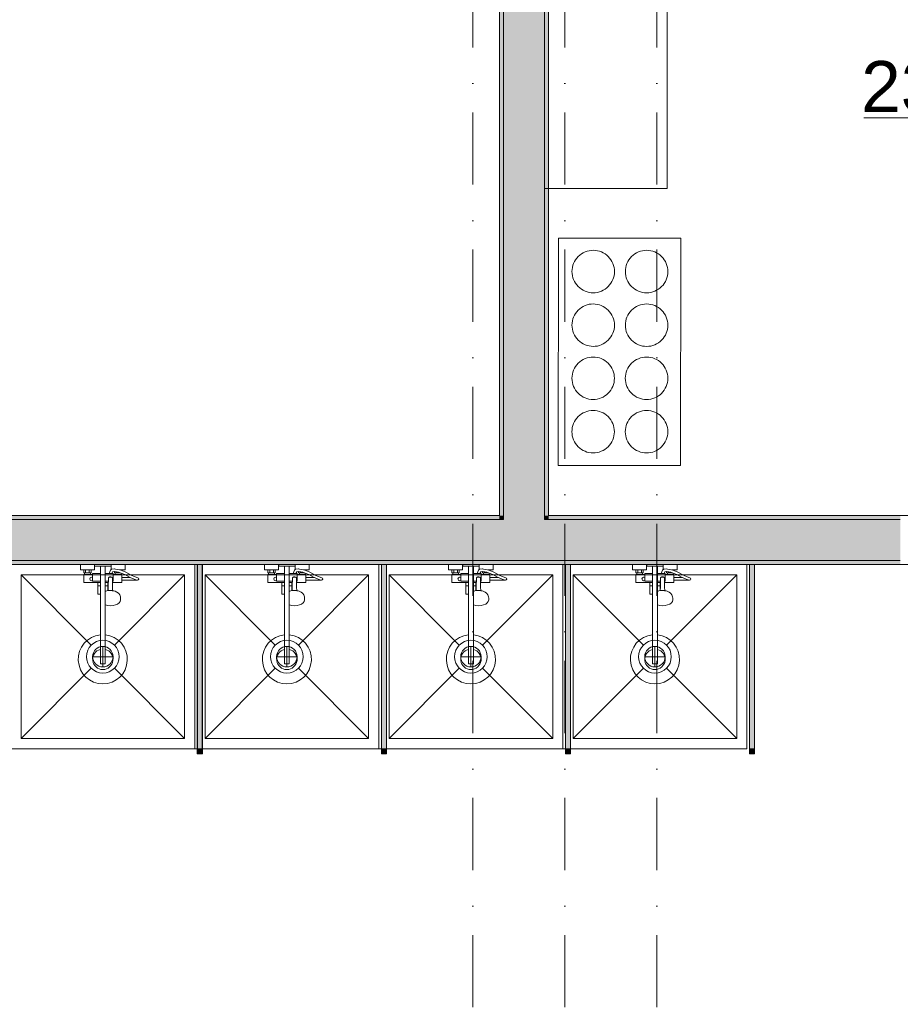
# Model space of a CAD drawing. Header units: millimetres. Extents: x -14761 to 157739, y -22400 to 107990.
# Tile 132 of 256: x 105334 to 109640, y 18790 to 23605. Entities that reach past the tile are written whole.
import ezdxf

# ---------------------------------------------------------------- set-up
doc = ezdxf.new("R2010")
doc.units = ezdxf.units.MM
doc.header["$MEASUREMENT"] = 0
doc.linetypes.add('Штриховая', pattern=[564.444447, 282.222223, -282.222223])
doc.linetypes.add('Штрихпунктирная', pattern=[670.277762, 352.777767, -176.388884, 0, -141.111112])
for name, color, linetype in [('Интерьер - конструкции мебели', 7, 'Continuous'), ('Интерьер - Мебель', 7, 'Continuous'), ('Интерьер - Оборудование', 7, 'Continuous'), ('Интерьер - Сантехника', 7, 'Continuous'), ('Конструктив - Стены Блок 200 нов', 7, 'Continuous'), ('Элемент Модели - Зона', 7, 'Continuous'), ('Элемент Модели - Оси', 7, 'Continuous')]:
    doc.layers.add(name, color=color, linetype=linetype)
doc.styles.add('СГЕНЕРИР_СТИЛЬ_1', font='txt')

msp = doc.modelspace()

# ---------------------------------------------------------------- hatches: boundary and pattern name
at = {"layer": 'Интерьер - Оборудование', "linetype": 'Continuous', "lineweight": 0, "true_color": 0x000000}
for points in [[(106226.7, 20940.1), (106202.7, 20940.1), (106202.7, 20040.1), (106226.7, 20040.1)], [(107126.7, 20940.1), (107102.7, 20940.1), (107102.7, 20040.1), (107126.7, 20040.1)], [(108026.7, 20940.1), (108002.7, 20940.1), (108002.7, 20040.1), (108026.7, 20040.1)], [(108926.7, 20940.1), (108902.7, 20940.1), (108902.7, 20040.1), (108926.7, 20040.1)]]:
    msp.add_hatch(color=18, dxfattribs=at).paths.add_polyline_path(points)
at = {"layer": 'Интерьер - Оборудование', "linetype": 'Continuous', "lineweight": 0, "true_color": 0x666666}
for points in [[(106227.2, 20015.1), (106227.2, 20040.1), (106202.2, 20040.1), (106202.2, 20015.1)], [(107127.2, 20015.1), (107127.2, 20040.1), (107102.2, 20040.1), (107102.2, 20015.1)], [(108027.2, 20015.1), (108027.2, 20040.1), (108002.2, 20040.1), (108002.2, 20015.1)], [(108927.2, 20015.1), (108927.2, 20040.1), (108902.2, 20040.1), (108902.2, 20015.1)]]:
    msp.add_hatch(color=251, dxfattribs=at).paths.add_polyline_path(points)
at = {"layer": 'Конструктив - Стены Блок 200 нов', "linetype": 'Continuous', "lineweight": 0, "true_color": 0x000000}
for points in [[(107680, 26730), (107680, 21180.1), (107700, 21180.1), (107700, 26730)], [(107700, 26350), (107700, 21180.1), (107900, 21180.1), (107900, 26350)], [(107900, 26340), (107900, 21180.1), (107920, 21180.1), (107920, 26340)], [(107680, 21180.1), (99320, 21180.1), (99320, 21160.1), (107680, 21160.1)], [(107700, 21160.1), (99320, 21160.1), (99320, 20960.1), (107700, 20960.1)], [(107680, 21160.1), (107700, 21160.1), (107700, 21180.1), (107680, 21180.1)], [(107700, 21160.1), (107900, 21160.1), (107900, 21180.1), (107700, 21180.1)], [(107700, 20960.1), (107900, 20960.1), (107900, 21160.1), (107700, 21160.1)], [(107900, 21160.1), (107920, 21160.1), (107920, 21180.1), (107900, 21180.1)], [(107900, 21160.1), (107900, 20960.1), (109640.2, 20960.1), (109640.2, 21055.1), (109640.2, 21160.1)], [(107920, 21160.1), (109640.2, 21160.1), (109640.2, 21180.1), (107920, 21180.1)], [(99320, 20940.1), (109640.2, 20940.1), (109640.2, 20960.1), (99320, 20960.1)]]:
    msp.add_hatch(color=18, dxfattribs=at).paths.add_polyline_path(points)

# ---------------------------------------------------------------- linework, layer by layer
at = {"layer": 'Интерьер - конструкции мебели', "color": 7, "linetype": 'Continuous', "lineweight": 15, "flags": 128}
msp.add_lwpolyline([(107900, 26340), (107900, 22780.1), (108500.3, 22780.1), (108500.3, 25740.2), (111780, 25740.2), (111780, 21180.1), (112380, 21180.1), (112380, 26340)], close=True, dxfattribs=at)
at = {"layer": 'Интерьер - Мебель', "color": 7, "linetype": 'Continuous', "lineweight": 15, "flags": 128}
msp.add_lwpolyline([(108565.7, 21424.6), (108566.1, 22537.2), (107967.9, 22537.4), (107967.5, 21424.8)], close=True, dxfattribs=at)
at = {"layer": 'Интерьер - Оборудование', "color": 7, "linetype": 'Continuous', "lineweight": 15}
for p, q in [((105647.2, 20914.1), (105683.2, 20914.1)), ((105651.2, 20900.1), (105679.2, 20900.1)), ((105656.2, 20914.1), (105656.2, 20900.1)), ((105674.2, 20914.1), (105674.2, 20900.1)), ((105728.2, 20932.1), (105752.2, 20932.1)), ((105781.7, 20917.1), (105781.2, 20916.9)), ((105782.9, 20917.4), (105781.7, 20917.1)), ((105796.1, 20919.6), (105782.9, 20917.4)), ((105797.3, 20919.6), (105796.1, 20919.6)), ((105798.5, 20906.2), (105796.9, 20906.5)), ((105801.8, 20918.8), (105797.3, 20919.6)), ((105817.6, 20902.6), (105798.5, 20906.2)), ((105801.2, 20900.1), (105806.2, 20900.1)), ((105821.2, 20915.1), (105801.8, 20918.8)), ((105806.2, 20904.8), (105806.2, 20900.1)), ((105806.2, 20900.1), (105824.2, 20900.1)), ((105829.2, 20898.5), (105817.6, 20902.6)), ((105833.2, 20910.8), (105821.2, 20915.1)), ((105822.3, 20914.6), (105822.3, 20914.6)), ((105823.9, 20914.1), (105833.2, 20914.1)), ((105824.2, 20900.2), (105824.2, 20900.1)), ((105824.2, 20900.1), (105824.5, 20900.1)), ((106202.2, 20040.1), (106202.2, 20940.1)), ((106202.2, 20940.1), (106202.7, 20940.1)), ((106227.2, 20940.1), (106226.7, 20940.1)), ((106227.2, 20040.1), (106227.2, 20940.1)), ((106547.2, 20914.1), (106583.2, 20914.1)), ((106551.2, 20900.1), (106579.2, 20900.1)), ((106556.2, 20914.1), (106556.2, 20900.1)), ((106574.2, 20914.1), (106574.2, 20900.1)), ((106628.2, 20932.1), (106652.2, 20932.1)), ((106681.7, 20917.1), (106681.2, 20916.9)), ((106682.9, 20917.4), (106681.7, 20917.1)), ((106696.1, 20919.6), (106682.9, 20917.4)), ((106697.3, 20919.6), (106696.1, 20919.6)), ((106698.5, 20906.2), (106696.9, 20906.5)), ((106701.8, 20918.8), (106697.3, 20919.6)), ((106717.6, 20902.6), (106698.5, 20906.2)), ((106701.2, 20900.1), (106706.2, 20900.1)), ((106721.2, 20915.1), (106701.8, 20918.8)), ((106706.2, 20904.8), (106706.2, 20900.1)), ((106706.2, 20900.1), (106724.2, 20900.1)), ((106729.2, 20898.5), (106717.6, 20902.6)), ((106733.2, 20910.8), (106721.2, 20915.1)), ((106722.3, 20914.6), (106722.3, 20914.6)), ((106723.9, 20914.1), (106733.2, 20914.1)), ((106724.2, 20900.2), (106724.2, 20900.1)), ((106724.2, 20900.1), (106724.5, 20900.1)), ((107102.2, 20040.1), (107102.2, 20940.1)), ((107102.2, 20940.1), (107102.7, 20940.1)), ((107127.2, 20940.1), (107126.7, 20940.1)), ((107127.2, 20040.1), (107127.2, 20940.1)), ((107447.2, 20914.1), (107483.2, 20914.1)), ((107451.2, 20900.1), (107479.2, 20900.1)), ((107456.2, 20914.1), (107456.2, 20900.1)), ((107474.2, 20914.1), (107474.2, 20900.1)), ((107528.2, 20932.1), (107552.2, 20932.1)), ((107581.7, 20917.1), (107581.2, 20916.9)), ((107582.9, 20917.4), (107581.7, 20917.1)), ((107596.1, 20919.6), (107582.9, 20917.4)), ((107597.3, 20919.6), (107596.1, 20919.6)), ((107598.5, 20906.2), (107596.9, 20906.5)), ((107601.8, 20918.8), (107597.3, 20919.6)), ((107617.6, 20902.6), (107598.5, 20906.2)), ((107601.2, 20900.1), (107606.2, 20900.1)), ((107621.2, 20915.1), (107601.8, 20918.8)), ((107606.2, 20904.8), (107606.2, 20900.1)), ((107606.2, 20900.1), (107624.2, 20900.1)), ((107629.2, 20898.5), (107617.6, 20902.6)), ((107633.2, 20910.8), (107621.2, 20915.1)), ((107622.3, 20914.6), (107622.3, 20914.6)), ((107623.9, 20914.1), (107633.2, 20914.1)), ((107624.2, 20900.2), (107624.2, 20900.1)), ((107624.2, 20900.1), (107624.5, 20900.1)), ((108002.2, 20040.1), (108002.2, 20940.1)), ((108002.2, 20940.1), (108002.7, 20940.1)), ((108027.2, 20940.1), (108026.7, 20940.1)), ((108027.2, 20040.1), (108027.2, 20940.1)), ((108347.2, 20914.1), (108383.2, 20914.1)), ((108351.2, 20900.1), (108379.2, 20900.1)), ((108356.2, 20914.1), (108356.2, 20900.1)), ((108374.2, 20914.1), (108374.2, 20900.1)), ((108428.2, 20932.1), (108452.2, 20932.1)), ((108481.7, 20917.1), (108481.2, 20916.9)), ((108482.9, 20917.4), (108481.7, 20917.1)), ((108496.1, 20919.6), (108482.9, 20917.4)), ((108497.3, 20919.6), (108496.1, 20919.6)), ((108498.5, 20906.2), (108496.9, 20906.5)), ((108501.8, 20918.8), (108497.3, 20919.6)), ((108517.6, 20902.6), (108498.5, 20906.2)), ((108501.2, 20900.1), (108506.2, 20900.1)), ((108521.2, 20915.1), (108501.8, 20918.8)), ((108506.2, 20904.8), (108506.2, 20900.1)), ((108506.2, 20900.1), (108524.2, 20900.1)), ((108529.2, 20898.5), (108517.6, 20902.6)), ((108533.2, 20910.8), (108521.2, 20915.1)), ((108522.3, 20914.6), (108522.3, 20914.6)), ((108523.9, 20914.1), (108533.2, 20914.1)), ((108524.2, 20900.2), (108524.2, 20900.1)), ((108524.2, 20900.1), (108524.5, 20900.1)), ((108902.2, 20040.1), (108902.2, 20940.1)), ((108902.2, 20940.1), (108902.7, 20940.1)), ((108927.2, 20940.1), (108926.7, 20940.1)), ((108927.2, 20040.1), (108927.2, 20940.1)), ((105651.2, 20892.1), (105679.2, 20892.1)), ((105690.2, 20892.1), (105690.2, 20860.1)), ((105690.2, 20860.1), (105728.2, 20860.1)), ((105715.2, 20852.1), (105728.2, 20852.1)), ((105728.2, 20896.1), (105728.2, 20795.1)), ((105752.2, 20743.1), (105752.2, 20896.1)), ((105767, 20860.1), (105752.2, 20860.1)), ((105766.9, 20852.1), (105752.2, 20852.1)), ((105765.1, 20852.1), (105765.1, 20812.6)), ((105766.7, 20831), (105767.2, 20873.3)), ((105767.2, 20873.3), (105767.4, 20874.9)), ((105767.4, 20874.9), (105768.1, 20876.5)), ((105768.1, 20876.5), (105769.2, 20877.8)), ((105769.2, 20877.8), (105770.7, 20878.8)), ((105770.7, 20878.8), (105772.1, 20879.3)), ((105784.6, 20896.1), (105770.8, 20896.1)), ((105772.2, 20879.4), (105772.1, 20879.3)), ((105774.6, 20880.5), (105772.2, 20879.4)), ((105772.2, 20879.3), (105772.3, 20879.4)), ((105772.3, 20879.4), (105774.2, 20879.6)), ((105774.2, 20879.6), (105780.2, 20879.6)), ((105777.2, 20880.9), (105774.6, 20880.5)), ((105779.7, 20880.5), (105777.2, 20880.9)), ((105782.2, 20879.4), (105779.7, 20880.5)), ((105780.2, 20879.6), (105782, 20879.4)), ((105782, 20879.4), (105782.2, 20879.3)), ((105782.2, 20879.4), (105782.2, 20879.3)), ((105782.2, 20879.3), (105783.7, 20878.8)), ((105783.7, 20878.8), (105785.1, 20877.8)), ((105785.1, 20877.8), (105786.2, 20876.5)), ((105786.2, 20876.5), (105786.9, 20874.9)), ((105786.9, 20874.9), (105787.2, 20873.3)), ((105787.4, 20852.1), (105787.2, 20873.3)), ((105790.2, 20860.1), (105787.3, 20860.1)), ((105790.2, 20860.1), (105790.2, 20892.1)), ((105790.2, 20888.1), (105790.2, 20890.8)), ((105790.2, 20885), (105790.2, 20888.1)), ((105790.2, 20881.6), (105790.2, 20885)), ((105829.2, 20892.1), (105801.2, 20892.1)), ((105833.2, 20876.6), (105833.2, 20863.6)), ((105893.6, 20868.4), (105874.6, 20876.6)), ((105907.1, 20863.9), (105893.6, 20868.4)), ((105907.1, 20863.9), (105909.2, 20863.6)), ((106551.2, 20892.1), (106579.2, 20892.1)), ((106590.2, 20892.1), (106590.2, 20860.1)), ((106590.2, 20860.1), (106628.2, 20860.1)), ((106615.2, 20852.1), (106628.2, 20852.1)), ((106628.2, 20896.1), (106628.2, 20795.1)), ((106652.2, 20743.1), (106652.2, 20896.1)), ((106667, 20860.1), (106652.2, 20860.1)), ((106666.9, 20852.1), (106652.2, 20852.1)), ((106665.1, 20852.1), (106665.1, 20812.6)), ((106666.7, 20831), (106667.2, 20873.3)), ((106667.2, 20873.3), (106667.4, 20874.9)), ((106667.4, 20874.9), (106668.1, 20876.5)), ((106668.1, 20876.5), (106669.2, 20877.8)), ((106669.2, 20877.8), (106670.7, 20878.8)), ((106670.7, 20878.8), (106672.1, 20879.3)), ((106684.6, 20896.1), (106670.8, 20896.1)), ((106672.2, 20879.4), (106672.1, 20879.3)), ((106674.6, 20880.5), (106672.2, 20879.4)), ((106672.2, 20879.3), (106672.3, 20879.4)), ((106672.3, 20879.4), (106674.2, 20879.6)), ((106674.2, 20879.6), (106680.2, 20879.6)), ((106677.2, 20880.9), (106674.6, 20880.5)), ((106679.7, 20880.5), (106677.2, 20880.9)), ((106682.2, 20879.4), (106679.7, 20880.5)), ((106680.2, 20879.6), (106682, 20879.4)), ((106682, 20879.4), (106682.2, 20879.3)), ((106682.2, 20879.4), (106682.2, 20879.3)), ((106682.2, 20879.3), (106683.7, 20878.8)), ((106683.7, 20878.8), (106685.1, 20877.8)), ((106685.1, 20877.8), (106686.2, 20876.5)), ((106686.2, 20876.5), (106686.9, 20874.9)), ((106686.9, 20874.9), (106687.2, 20873.3)), ((106687.4, 20852.1), (106687.2, 20873.3)), ((106690.2, 20860.1), (106687.3, 20860.1)), ((106690.2, 20860.1), (106690.2, 20892.1)), ((106690.2, 20888.1), (106690.2, 20890.8)), ((106690.2, 20885), (106690.2, 20888.1)), ((106690.2, 20881.6), (106690.2, 20885)), ((106729.2, 20892.1), (106701.2, 20892.1)), ((106733.2, 20876.6), (106733.2, 20863.6)), ((106793.6, 20868.4), (106774.6, 20876.6)), ((106807.1, 20863.9), (106793.6, 20868.4)), ((106807.1, 20863.9), (106809.2, 20863.6)), ((107451.2, 20892.1), (107479.2, 20892.1)), ((107490.2, 20892.1), (107490.2, 20860.1)), ((107490.2, 20860.1), (107528.2, 20860.1)), ((107515.2, 20852.1), (107528.2, 20852.1)), ((107528.2, 20896.1), (107528.2, 20795.1)), ((107552.2, 20743.1), (107552.2, 20896.1)), ((107567, 20860.1), (107552.2, 20860.1)), ((107566.9, 20852.1), (107552.2, 20852.1)), ((107565.1, 20852.1), (107565.1, 20812.6)), ((107566.7, 20831), (107567.2, 20873.3)), ((107567.2, 20873.3), (107567.4, 20874.9)), ((107567.4, 20874.9), (107568.1, 20876.5)), ((107568.1, 20876.5), (107569.2, 20877.8)), ((107569.2, 20877.8), (107570.7, 20878.8)), ((107570.7, 20878.8), (107572.1, 20879.3)), ((107584.6, 20896.1), (107570.8, 20896.1)), ((107572.2, 20879.4), (107572.1, 20879.3)), ((107574.6, 20880.5), (107572.2, 20879.4)), ((107572.2, 20879.3), (107572.3, 20879.4)), ((107572.3, 20879.4), (107574.2, 20879.6)), ((107574.2, 20879.6), (107580.2, 20879.6)), ((107577.2, 20880.9), (107574.6, 20880.5)), ((107579.7, 20880.5), (107577.2, 20880.9)), ((107582.2, 20879.4), (107579.7, 20880.5)), ((107580.2, 20879.6), (107582, 20879.4)), ((107582, 20879.4), (107582.2, 20879.3)), ((107582.2, 20879.4), (107582.2, 20879.3)), ((107582.2, 20879.3), (107583.7, 20878.8)), ((107583.7, 20878.8), (107585.1, 20877.8)), ((107585.1, 20877.8), (107586.2, 20876.5)), ((107586.2, 20876.5), (107586.9, 20874.9)), ((107586.9, 20874.9), (107587.2, 20873.3)), ((107587.4, 20852.1), (107587.2, 20873.3)), ((107590.2, 20860.1), (107587.3, 20860.1)), ((107590.2, 20860.1), (107590.2, 20892.1)), ((107590.2, 20888.1), (107590.2, 20890.8)), ((107590.2, 20885), (107590.2, 20888.1)), ((107590.2, 20881.6), (107590.2, 20885)), ((107629.2, 20892.1), (107601.2, 20892.1)), ((107633.2, 20876.6), (107633.2, 20863.6)), ((107693.6, 20868.4), (107674.6, 20876.6)), ((107707.1, 20863.9), (107693.6, 20868.4)), ((107707.1, 20863.9), (107709.2, 20863.6)), ((108351.2, 20892.1), (108379.2, 20892.1)), ((108390.2, 20892.1), (108390.2, 20860.1)), ((108390.2, 20860.1), (108428.2, 20860.1)), ((108415.2, 20852.1), (108428.2, 20852.1)), ((108428.2, 20896.1), (108428.2, 20795.1)), ((108452.2, 20743.1), (108452.2, 20896.1)), ((108467, 20860.1), (108452.2, 20860.1)), ((108466.9, 20852.1), (108452.2, 20852.1)), ((108465.1, 20852.1), (108465.1, 20812.6)), ((108466.7, 20831), (108467.2, 20873.3)), ((108467.2, 20873.3), (108467.4, 20874.9)), ((108467.4, 20874.9), (108468.1, 20876.5)), ((108468.1, 20876.5), (108469.2, 20877.8)), ((108469.2, 20877.8), (108470.7, 20878.8)), ((108470.7, 20878.8), (108472.1, 20879.3)), ((108484.6, 20896.1), (108470.8, 20896.1)), ((108472.2, 20879.4), (108472.1, 20879.3)), ((108474.6, 20880.5), (108472.2, 20879.4)), ((108472.2, 20879.3), (108472.3, 20879.4)), ((108472.3, 20879.4), (108474.2, 20879.6)), ((108474.2, 20879.6), (108480.2, 20879.6)), ((108477.2, 20880.9), (108474.6, 20880.5)), ((108479.7, 20880.5), (108477.2, 20880.9)), ((108482.2, 20879.4), (108479.7, 20880.5)), ((108480.2, 20879.6), (108482, 20879.4)), ((108482, 20879.4), (108482.2, 20879.3)), ((108482.2, 20879.4), (108482.2, 20879.3)), ((108482.2, 20879.3), (108483.7, 20878.8)), ((108483.7, 20878.8), (108485.1, 20877.8)), ((108485.1, 20877.8), (108486.2, 20876.5)), ((108486.2, 20876.5), (108486.9, 20874.9)), ((108486.9, 20874.9), (108487.2, 20873.3)), ((108487.4, 20852.1), (108487.2, 20873.3)), ((108490.2, 20860.1), (108487.3, 20860.1)), ((108490.2, 20860.1), (108490.2, 20892.1)), ((108490.2, 20888.1), (108490.2, 20890.8)), ((108490.2, 20885), (108490.2, 20888.1)), ((108490.2, 20881.6), (108490.2, 20885)), ((108529.2, 20892.1), (108501.2, 20892.1)), ((108533.2, 20876.6), (108533.2, 20863.6)), ((108593.6, 20868.4), (108574.6, 20876.6)), ((108607.1, 20863.9), (108593.6, 20868.4)), ((108607.1, 20863.9), (108609.2, 20863.6)), ((105715.2, 20837.1), (105728.2, 20837.1)), ((105765.1, 20837.1), (105752.2, 20837.1)), ((105752.2, 20811.8), (105752.2, 20811.8)), ((105754.3, 20809.9), (105752.2, 20808.9)), ((105759.5, 20811.3), (105754.3, 20809.9)), ((105768, 20813.3), (105759.5, 20811.3)), ((105766.1, 20812.8), (105766.7, 20831)), ((105777.2, 20814), (105768, 20813.3)), ((105786.3, 20813.3), (105777.2, 20814)), ((105788.2, 20812.8), (105786.3, 20813.3)), ((106615.2, 20837.1), (106628.2, 20837.1)), ((106665.1, 20837.1), (106652.2, 20837.1)), ((106652.2, 20811.8), (106652.2, 20811.8)), ((106654.3, 20809.9), (106652.2, 20808.9)), ((106659.5, 20811.3), (106654.3, 20809.9)), ((106668, 20813.3), (106659.5, 20811.3)), ((106666.1, 20812.8), (106666.7, 20831)), ((106677.2, 20814), (106668, 20813.3)), ((106686.3, 20813.3), (106677.2, 20814)), ((106688.2, 20812.8), (106686.3, 20813.3)), ((107515.2, 20837.1), (107528.2, 20837.1)), ((107565.1, 20837.1), (107552.2, 20837.1)), ((107552.2, 20811.8), (107552.2, 20811.8)), ((107554.3, 20809.9), (107552.2, 20808.9)), ((107559.5, 20811.3), (107554.3, 20809.9)), ((107568, 20813.3), (107559.5, 20811.3)), ((107566.1, 20812.8), (107566.7, 20831)), ((107577.2, 20814), (107568, 20813.3)), ((107586.3, 20813.3), (107577.2, 20814)), ((107588.2, 20812.8), (107586.3, 20813.3)), ((108415.2, 20837.1), (108428.2, 20837.1)), ((108465.1, 20837.1), (108452.2, 20837.1)), ((108452.2, 20811.8), (108452.2, 20811.8)), ((108454.3, 20809.9), (108452.2, 20808.9)), ((108459.5, 20811.3), (108454.3, 20809.9)), ((108468, 20813.3), (108459.5, 20811.3)), ((108466.1, 20812.8), (108466.7, 20831)), ((108477.2, 20814), (108468, 20813.3)), ((108486.3, 20813.3), (108477.2, 20814)), ((108488.2, 20812.8), (108486.3, 20813.3)), ((105752.2, 20797.7), (105752.2, 20797.8)), ((106652.2, 20797.7), (106652.2, 20797.8)), ((107552.2, 20797.7), (107552.2, 20797.8)), ((108452.2, 20797.7), (108452.2, 20797.8)), ((105728.2, 20596.5), (105728.2, 20455.1)), ((105752.2, 20596.5), (105752.2, 20455.1)), ((106628.2, 20596.5), (106628.2, 20455.1)), ((106652.2, 20596.5), (106652.2, 20455.1)), ((107528.2, 20596.5), (107528.2, 20455.1)), ((107552.2, 20596.5), (107552.2, 20455.1)), ((108428.2, 20596.5), (108428.2, 20455.1)), ((108452.2, 20596.5), (108452.2, 20455.1)), ((105728.2, 20455.1), (105752.2, 20455.1)), ((106628.2, 20455.1), (106652.2, 20455.1)), ((107528.2, 20455.1), (107552.2, 20455.1)), ((108428.2, 20455.1), (108452.2, 20455.1)), ((106202.7, 20040.1), (106202.2, 20040.1)), ((106226.7, 20040.1), (106227.2, 20040.1)), ((107102.7, 20040.1), (107102.2, 20040.1)), ((107126.7, 20040.1), (107127.2, 20040.1)), ((108002.7, 20040.1), (108002.2, 20040.1)), ((108026.7, 20040.1), (108027.2, 20040.1)), ((108902.7, 20040.1), (108902.2, 20040.1)), ((108926.7, 20040.1), (108927.2, 20040.1))]:
    msp.add_line(p, q, dxfattribs=at)
msp.add_lwpolyline([(108565.7, 21424.6), (108566.1, 22537.2), (107967.9, 22537.4), (107967.5, 21424.8)], close=True, dxfattribs=at)
for points in [[(108242.3, 22373.5, 0.414214), (108138.4, 22477.5, 0.414214), (108034.5, 22373.6, 0.414214), (108138.4, 22269.6, 0.414214)], [(108503.4, 22373.4, 0.414214), (108399.6, 22477.4, 0.414214), (108295.6, 22373.5, 0.414214), (108399.5, 22269.5, 0.414214)], [(108242.2, 22111.2, 0.414214), (108138.3, 22215.1, 0.414214), (108034.4, 22111.3, 0.414214), (108138.2, 22007.3, 0.414214)], [(108503.3, 22111.1, 0.414214), (108399.4, 22215, 0.414214), (108295.5, 22111.2, 0.414214), (108399.4, 22007.2, 0.414214)], [(108242.1, 21851.4, 0.414214), (108138.2, 21955.3, 0.414214), (108034.3, 21851.5, 0.414214), (108138.1, 21747.5, 0.414214)], [(108503.2, 21851.3, 0.414214), (108399.3, 21955.2, 0.414214), (108295.4, 21851.4, 0.414214), (108399.2, 21747.4, 0.414214)], [(108242, 21590.3, 0.414214), (108138.1, 21694.3, 0.414214), (108034.2, 21590.4, 0.414214), (108138, 21486.4, 0.414214)], [(108503.1, 21590.2, 0.414214), (108399.2, 21694.2, 0.414214), (108295.3, 21590.3, 0.414214), (108399.1, 21486.3, 0.414214)]]:
    msp.add_lwpolyline(points, format="xyb", close=True, dxfattribs=at)
at = {"layer": 'Интерьер - Оборудование', "color": 7, "linetype": 'Continuous', "lineweight": 15, "flags": 128}
for points in [[(105728.2, 20596.5, 19.949874), (105752.2, 20596.5), (105752.2, 20743.1), (105764.2, 20740.2), (105777.2, 20739.2), (105790.1, 20740.2), (105802.2, 20743.1), (105812.5, 20747.6), (105820.5, 20753.6), (105825.4, 20760.5), (105827.2, 20767.9), (105827.2, 20778.6), (105826.6, 20781.7), (105825, 20789.1), (105823.5, 20791.8), (105818.7, 20798.5), (105816.6, 20800.3), (105809.4, 20805.7), (105800, 20809.9), (105794.8, 20811.3), (105788.2, 20812.8), (105787.7, 20831), (105787.4, 20852.1), (105833.2, 20852.1), (105833.2, 20863.6), (105909.2, 20863.6, 0.853753), (105911.2, 20876.3), (105898.3, 20880.5), (105879.1, 20888.8), (105852.4, 20904), (105833.2, 20910.8), (105833.2, 20914.1), (105849.2, 20914.1), (105849.2, 20940.1), (105781.2, 20940.1), (105781.2, 20916.9), (105780.5, 20916.6), (105779.5, 20915.9), (105778.6, 20915), (105778, 20913.9), (105770.6, 20896.1), (105752.2, 20896.1), (105752.2, 20932.1), (105780.2, 20932.1), (105780.2, 20940.1), (105700.2, 20940.1), (105700.2, 20932.1), (105728.2, 20932.1), (105728.2, 20896.1), (105690.2, 20896.1), (105690.2, 20892.1), (105679.2, 20892.1), (105679.2, 20900.1), (105683.2, 20900.1), (105683.2, 20914.1), (105699.2, 20914.1), (105699.2, 20940.1), (105631.2, 20940.1), (105631.2, 20914.1), (105647.2, 20914.1), (105647.2, 20900.1), (105651.2, 20900.1), (105651.2, 20892.1), (105647.2, 20892.1), (105647.2, 20852.1), (105715.2, 20852.1), (105715.2, 20795.1), (105715.8, 20795.1), (105717.3, 20795.1), (105719.8, 20795.1), (105723.1, 20795.1), (105727, 20795.1), (105728.2, 20795.1)], [(106628.2, 20596.5, 19.949874), (106652.2, 20596.5), (106652.2, 20743.1), (106664.2, 20740.2), (106677.2, 20739.2), (106690.1, 20740.2), (106702.2, 20743.1), (106712.5, 20747.6), (106720.5, 20753.6), (106725.4, 20760.5), (106727.2, 20767.9), (106727.2, 20778.6), (106726.6, 20781.7), (106725, 20789.1), (106723.5, 20791.8), (106718.7, 20798.5), (106716.6, 20800.3), (106709.4, 20805.7), (106700, 20809.9), (106694.8, 20811.3), (106688.2, 20812.8), (106687.7, 20831), (106687.4, 20852.1), (106733.2, 20852.1), (106733.2, 20863.6), (106809.2, 20863.6, 0.853753), (106811.2, 20876.3), (106798.3, 20880.5), (106779.1, 20888.8), (106752.4, 20904), (106733.2, 20910.8), (106733.2, 20914.1), (106749.2, 20914.1), (106749.2, 20940.1), (106681.2, 20940.1), (106681.2, 20916.9), (106680.5, 20916.6), (106679.5, 20915.9), (106678.6, 20915), (106678, 20913.9), (106670.6, 20896.1), (106652.2, 20896.1), (106652.2, 20932.1), (106680.2, 20932.1), (106680.2, 20940.1), (106600.2, 20940.1), (106600.2, 20932.1), (106628.2, 20932.1), (106628.2, 20896.1), (106590.2, 20896.1), (106590.2, 20892.1), (106579.2, 20892.1), (106579.2, 20900.1), (106583.2, 20900.1), (106583.2, 20914.1), (106599.2, 20914.1), (106599.2, 20940.1), (106531.2, 20940.1), (106531.2, 20914.1), (106547.2, 20914.1), (106547.2, 20900.1), (106551.2, 20900.1), (106551.2, 20892.1), (106547.2, 20892.1), (106547.2, 20852.1), (106615.2, 20852.1), (106615.2, 20795.1), (106615.8, 20795.1), (106617.3, 20795.1), (106619.8, 20795.1), (106623.1, 20795.1), (106627, 20795.1), (106628.2, 20795.1)], [(107528.2, 20596.5, 19.949874), (107552.2, 20596.5), (107552.2, 20743.1), (107564.2, 20740.2), (107577.2, 20739.2), (107590.1, 20740.2), (107602.2, 20743.1), (107612.5, 20747.6), (107620.5, 20753.6), (107625.4, 20760.5), (107627.2, 20767.9), (107627.2, 20778.6), (107626.6, 20781.7), (107625, 20789.1), (107623.5, 20791.8), (107618.7, 20798.5), (107616.6, 20800.3), (107609.4, 20805.7), (107600, 20809.9), (107594.8, 20811.3), (107588.2, 20812.8), (107587.7, 20831), (107587.4, 20852.1), (107633.2, 20852.1), (107633.2, 20863.6), (107709.2, 20863.6, 0.853753), (107711.2, 20876.3), (107698.3, 20880.5), (107679.1, 20888.8), (107652.4, 20904), (107633.2, 20910.8), (107633.2, 20914.1), (107649.2, 20914.1), (107649.2, 20940.1), (107581.2, 20940.1), (107581.2, 20916.9), (107580.5, 20916.6), (107579.5, 20915.9), (107578.6, 20915), (107578, 20913.9), (107570.6, 20896.1), (107552.2, 20896.1), (107552.2, 20932.1), (107580.2, 20932.1), (107580.2, 20940.1), (107500.2, 20940.1), (107500.2, 20932.1), (107528.2, 20932.1), (107528.2, 20896.1), (107490.2, 20896.1), (107490.2, 20892.1), (107479.2, 20892.1), (107479.2, 20900.1), (107483.2, 20900.1), (107483.2, 20914.1), (107499.2, 20914.1), (107499.2, 20940.1), (107431.2, 20940.1), (107431.2, 20914.1), (107447.2, 20914.1), (107447.2, 20900.1), (107451.2, 20900.1), (107451.2, 20892.1), (107447.2, 20892.1), (107447.2, 20852.1), (107515.2, 20852.1), (107515.2, 20795.1), (107515.8, 20795.1), (107517.3, 20795.1), (107519.8, 20795.1), (107523.1, 20795.1), (107527, 20795.1), (107528.2, 20795.1)], [(108428.2, 20596.5, 19.949874), (108452.2, 20596.5), (108452.2, 20743.1), (108464.2, 20740.2), (108477.2, 20739.2), (108490.1, 20740.2), (108502.2, 20743.1), (108512.5, 20747.6), (108520.5, 20753.6), (108525.4, 20760.5), (108527.2, 20767.9), (108527.2, 20778.6), (108526.6, 20781.7), (108525, 20789.1), (108523.5, 20791.8), (108518.7, 20798.5), (108516.6, 20800.3), (108509.4, 20805.7), (108500, 20809.9), (108494.8, 20811.3), (108488.2, 20812.8), (108487.7, 20831), (108487.4, 20852.1), (108533.2, 20852.1), (108533.2, 20863.6), (108609.2, 20863.6, 0.853753), (108611.2, 20876.3), (108598.3, 20880.5), (108579.1, 20888.8), (108552.4, 20904), (108533.2, 20910.8), (108533.2, 20914.1), (108549.2, 20914.1), (108549.2, 20940.1), (108481.2, 20940.1), (108481.2, 20916.9), (108480.5, 20916.6), (108479.5, 20915.9), (108478.6, 20915), (108478, 20913.9), (108470.6, 20896.1), (108452.2, 20896.1), (108452.2, 20932.1), (108480.2, 20932.1), (108480.2, 20940.1), (108400.2, 20940.1), (108400.2, 20932.1), (108428.2, 20932.1), (108428.2, 20896.1), (108390.2, 20896.1), (108390.2, 20892.1), (108379.2, 20892.1), (108379.2, 20900.1), (108383.2, 20900.1), (108383.2, 20914.1), (108399.2, 20914.1), (108399.2, 20940.1), (108331.2, 20940.1), (108331.2, 20914.1), (108347.2, 20914.1), (108347.2, 20900.1), (108351.2, 20900.1), (108351.2, 20892.1), (108347.2, 20892.1), (108347.2, 20852.1), (108415.2, 20852.1), (108415.2, 20795.1), (108415.8, 20795.1), (108417.3, 20795.1), (108419.8, 20795.1), (108423.1, 20795.1), (108427, 20795.1), (108428.2, 20795.1)]]:
    msp.add_lwpolyline(points, format="xyb", close=True, dxfattribs=at)
for points in [[(105790.2, 20896.1), (105784.6, 20896.1), (105788.3, 20905.1), (105796.9, 20906.5), (105797.2, 20906.5), (105797.2, 20900.1), (105801.2, 20900.1), (105801.2, 20892.1), (105790.2, 20892.1)], [(105829.2, 20892.1), (105829.2, 20898.5), (105847.1, 20892.1), (105873.2, 20877.2), (105874.6, 20876.6), (105833.2, 20876.6), (105833.2, 20892.1)], [(106226.7, 20940.1), (106202.7, 20940.1), (106202.7, 20040.1), (106226.7, 20040.1)], [(106690.2, 20896.1), (106684.6, 20896.1), (106688.3, 20905.1), (106696.9, 20906.5), (106697.2, 20906.5), (106697.2, 20900.1), (106701.2, 20900.1), (106701.2, 20892.1), (106690.2, 20892.1)], [(106729.2, 20892.1), (106729.2, 20898.5), (106747.1, 20892.1), (106773.2, 20877.2), (106774.6, 20876.6), (106733.2, 20876.6), (106733.2, 20892.1)], [(107126.7, 20940.1), (107102.7, 20940.1), (107102.7, 20040.1), (107126.7, 20040.1)], [(107590.2, 20896.1), (107584.6, 20896.1), (107588.3, 20905.1), (107596.9, 20906.5), (107597.2, 20906.5), (107597.2, 20900.1), (107601.2, 20900.1), (107601.2, 20892.1), (107590.2, 20892.1)], [(107629.2, 20892.1), (107629.2, 20898.5), (107647.1, 20892.1), (107673.2, 20877.2), (107674.6, 20876.6), (107633.2, 20876.6), (107633.2, 20892.1)], [(108026.7, 20940.1), (108002.7, 20940.1), (108002.7, 20040.1), (108026.7, 20040.1)], [(108490.2, 20896.1), (108484.6, 20896.1), (108488.3, 20905.1), (108496.9, 20906.5), (108497.2, 20906.5), (108497.2, 20900.1), (108501.2, 20900.1), (108501.2, 20892.1), (108490.2, 20892.1)], [(108529.2, 20892.1), (108529.2, 20898.5), (108547.1, 20892.1), (108573.2, 20877.2), (108574.6, 20876.6), (108533.2, 20876.6), (108533.2, 20892.1)], [(108926.7, 20940.1), (108902.7, 20940.1), (108902.7, 20040.1), (108926.7, 20040.1)], [(106227.2, 20015.1), (106227.2, 20040.1), (106202.2, 20040.1), (106202.2, 20015.1)], [(107127.2, 20015.1), (107127.2, 20040.1), (107102.2, 20040.1), (107102.2, 20015.1)], [(108027.2, 20015.1), (108027.2, 20040.1), (108002.2, 20040.1), (108002.2, 20015.1)], [(108927.2, 20015.1), (108927.2, 20040.1), (108902.2, 20040.1), (108902.2, 20015.1)]]:
    msp.add_lwpolyline(points, close=True, dxfattribs=at)
at = {"layer": 'Интерьер - Оборудование', "color": 7, "linetype": 'Continuous', "lineweight": 15}
for centre, radius, start, end in [((105685.7, 20870.1), 9, 60, 300), ((106585.7, 20870.1), 9, 60, 300), ((107485.7, 20870.1), 9, 60, 300), ((108385.7, 20870.1), 9, 60, 300), ((105740.2, 20477.1), 50, 103.8865, 76.1135), ((106640.2, 20477.1), 50, 103.8865, 76.1135), ((107540.2, 20477.1), 50, 103.8865, 76.1135), ((108440.2, 20477.1), 50, 103.8865, 76.1135)]:
    msp.add_arc(centre, radius, start, end, dxfattribs=at)
at = {"layer": 'Интерьер - Сантехника', "color": 7, "linetype": 'Continuous', "lineweight": 15}
for p, q in [((105340.2, 20890.1), (105340.2, 20090.1)), ((106140.2, 20890.1), (105340.2, 20890.1)), ((105340.2, 20890.1), (105683.6, 20546.7)), ((106140.2, 20890.1), (105796.7, 20546.7)), ((106140.2, 20090.1), (106140.2, 20890.1)), ((106240.2, 20890.1), (106240.2, 20090.1)), ((107040.2, 20890.1), (106240.2, 20890.1)), ((106240.2, 20890.1), (106583.6, 20546.7)), ((107040.2, 20890.1), (106696.7, 20546.7)), ((107040.2, 20090.1), (107040.2, 20890.1)), ((107140.2, 20890.1), (107140.2, 20090.1)), ((107940.2, 20890.1), (107140.2, 20890.1)), ((107140.2, 20890.1), (107483.6, 20546.7)), ((107940.2, 20890.1), (107596.7, 20546.7)), ((107940.2, 20090.1), (107940.2, 20890.1)), ((108040.2, 20890.1), (108040.2, 20090.1)), ((108840.2, 20890.1), (108040.2, 20890.1)), ((108040.2, 20890.1), (108383.6, 20546.7)), ((108840.2, 20890.1), (108496.7, 20546.7)), ((108840.2, 20090.1), (108840.2, 20890.1)), ((105740.2, 20440.1), (105740.2, 20540.1)), ((106640.2, 20440.1), (106640.2, 20540.1)), ((107540.2, 20440.1), (107540.2, 20540.1)), ((108440.2, 20440.1), (108440.2, 20540.1)), ((105690.2, 20490.1), (105790.2, 20490.1)), ((106590.2, 20490.1), (106690.2, 20490.1)), ((107490.2, 20490.1), (107590.2, 20490.1)), ((108390.2, 20490.1), (108490.2, 20490.1)), ((105340.2, 20090.1), (105683.6, 20433.5)), ((106140.2, 20090.1), (105796.7, 20433.5)), ((106240.2, 20090.1), (106583.6, 20433.5)), ((107040.2, 20090.1), (106696.7, 20433.5)), ((107140.2, 20090.1), (107483.6, 20433.5)), ((107940.2, 20090.1), (107596.7, 20433.5)), ((108040.2, 20090.1), (108383.6, 20433.5)), ((108840.2, 20090.1), (108496.7, 20433.5)), ((105340.2, 20090.1), (106140.2, 20090.1)), ((106240.2, 20090.1), (107040.2, 20090.1)), ((107140.2, 20090.1), (107940.2, 20090.1)), ((108040.2, 20090.1), (108840.2, 20090.1))]:
    msp.add_line(p, q, dxfattribs=at)
at = {"layer": 'Интерьер - Сантехника', "color": 7, "linetype": 'Continuous', "lineweight": 15, "flags": 128}
for points in [[(105290.2, 20040.1), (106190.2, 20040.1), (106190.2, 20940.1), (105290.2, 20940.1)], [(106190.2, 20040.1), (107090.2, 20040.1), (107090.2, 20940.1), (106190.2, 20940.1)], [(107090.2, 20040.1), (107990.2, 20040.1), (107990.2, 20940.1), (107090.2, 20940.1)], [(107990.2, 20040.1), (108890.2, 20040.1), (108890.2, 20940.1), (107990.2, 20940.1)]]:
    msp.add_lwpolyline(points, close=True, dxfattribs=at)
at = {"layer": 'Интерьер - Сантехника', "color": 7, "linetype": 'Continuous', "lineweight": 15}
for centre, radius in [((105740.2, 20490.1), 80), ((106640.2, 20490.1), 80), ((107540.2, 20490.1), 80), ((108440.2, 20490.1), 80), ((105740.2, 20490.1), 50), ((106640.2, 20490.1), 50), ((107540.2, 20490.1), 50), ((108440.2, 20490.1), 50)]:
    msp.add_circle(centre, radius, dxfattribs=at)
at = {"layer": 'Конструктив - Стены Блок 200 нов', "color": 251, "linetype": 'Continuous', "lineweight": 20, "true_color": 0x575757}
for p, q in [((107700, 26350), (107700, 21180.1)), ((107900, 21180.1), (107900, 26350)), ((107700, 21160.1), (99320, 21160.1)), ((107700, 21180.1), (107700, 21160.1)), ((107700, 21180.1), (107700, 21160.1)), ((107900, 21160.1), (107900, 21180.1)), ((107900, 21160.1), (107900, 21180.1)), ((109640.2, 21160.1), (107900, 21160.1)), ((99320, 20960.1), (107700, 20960.1)), ((107700, 20960.1), (107900, 20960.1)), ((107900, 20960.1), (109640.2, 20960.1))]:
    msp.add_line(p, q, dxfattribs=at)
at = {"layer": 'Конструктив - Стены Блок 200 нов', "color": 251, "linetype": 'Continuous', "lineweight": 20, "true_color": 0x575757, "flags": 128}
for points in [[(107680, 26730), (107680, 21180.1)], [(107920, 21180.1), (107920, 26340)], [(107680, 21180.1), (99320, 21180.1)], [(109640.2, 21180.1), (107920, 21180.1)], [(99320, 20940.1), (109640.2, 20940.1)]]:
    msp.add_lwpolyline(points, dxfattribs=at)
at = {"layer": 'Элемент Модели - Зона', "color": 7, "linetype": 'Continuous', "lineweight": 15}
msp.add_line((109461.7, 23125.3), (110762.3, 23125.3), dxfattribs=at)
at = {"layer": 'Элемент Модели - Зона', "color": 7, "linetype": 'Штриховая', "lineweight": 15, "flags": 128}
for points in [[(36150, 44957.4), (36110, 44957.4), (36110, 36320), (41880.3, 36320), (41880.3, 39141.6), (45142.5, 42405.1), (45156.7, 42391), (45156.7, 42420), (63300, 42420), (63300, 42400), (77399.7, 42400), (77399.7, 42420), (114081.4, 42420), (117316.7, 39176.5), (117320.1, 38841.9), (117320.1, 36305), (117360, 36305), (117360, 34300), (117120, 34300), (117120, 35700), (116700, 35700), (116700, 36100), (108300, 36100), (108300, 35700), (107700, 35700), (107700, 36100), (99320, 36100), (99320, 26970), (107700, 26970), (107700, 27650), (108300, 27650), (108300, 26460), (112380, 26460), (112380, 27370), (112500, 27370), (112500, 21180.1), (117120, 21180.1), (117120, 26250), (116650, 26250), (116650, 27750), (117120, 27750), (117120, 32800), (117360, 32800), (117360, 20150.1), (117120, 20150.1), (117120, 20940.1), (99320, 20940.1), (99320, 14650.1), (117120, 14650.1), (117120, 17700.1), (116700.1, 17700.1), (116700.1, 18325.6), (117120, 18325.6), (117120, 18650.1), (117360, 18650.1), (117360, 18320.1), (120850, 18320.1), (120850, 37205.1), (120238.9, 37205.1), (120238.9, 45000), (125700, 45000), (125700, 45300), (126300, 45300), (126300, 45000), (141025, 45000), (141025, 45100), (140125, 45100), (140125, 47500), (132700, 47500), (132700, 53680), (130530, 53680), (130530, 54300), (129182.9, 54300), (126300, 54300), (126300, 53700), (125700, 53700), (125700, 54212.5), (124799.8, 54212.5), (117300, 54212.5), (117300, 53700), (116700, 53700), (116700, 54212.5), (108300, 54212.5), (108300, 53700), (107700, 53700), (107700, 54212.5), (99300, 54212.5), (99300, 53700), (98700, 53700), (98700, 54212.5), (90650, 54212.5), (90650, 53700), (90050, 53700), (89950, 53700), (89950, 48632.8), (77450.1, 48632.8), (77450.1, 53800), (77450.1, 61690), (77460.1, 61690), (77460.1, 67850), (74720, 67850), (74720, 59730), (73964.5, 59730), (73964.5, 54212), (72300.1, 54212), (72300.1, 53700), (71700.1, 53700), (71700.1, 54212), (63300, 54212), (63300, 53700), (62700, 53700), (62700, 54212), (61025, 54212), (61025, 46500), (61025, 45000), (54300, 45000), (54300, 44700), (53700, 44700), (53700, 45000), (45300, 45000), (45300, 44700), (44700, 44700), (44700, 45000), (36750, 45000), (36750, 44700), (36150, 44700)], [(99320, 26730), (99320, 21180.1), (107680, 21180.1), (107680, 26730)], [(107920, 26340), (107920, 21180.1), (112380, 21180.1), (112380, 26340)]]:
    msp.add_lwpolyline(points, close=True, dxfattribs=at)
at = {"layer": 'Элемент Модели - Оси', "color": 7, "linetype": 'Штрихпунктирная', "lineweight": 15}
for p, q in [((107550, 92200), (107550, -1975)), ((108000, 92200), (108000, -1975)), ((108450, 92200), (108450, -1975))]:
    msp.add_line(p, q, dxfattribs=at)

# ---------------------------------------------------------------- texts
at = {"layer": 'Элемент Модели - Зона', "color": 7, "lineweight": 15, "insert": (110112, 23254.6), "char_height": 250, "attachment_point": 5, "style": 'СГЕНЕРИР_СТИЛЬ_1'}
msp.add_mtext('\\A1;{\\pqc;\\fArial|b0|i0|c204|p38;23,01 м²}', dxfattribs=at)

doc.saveas('drawing.dxf')
